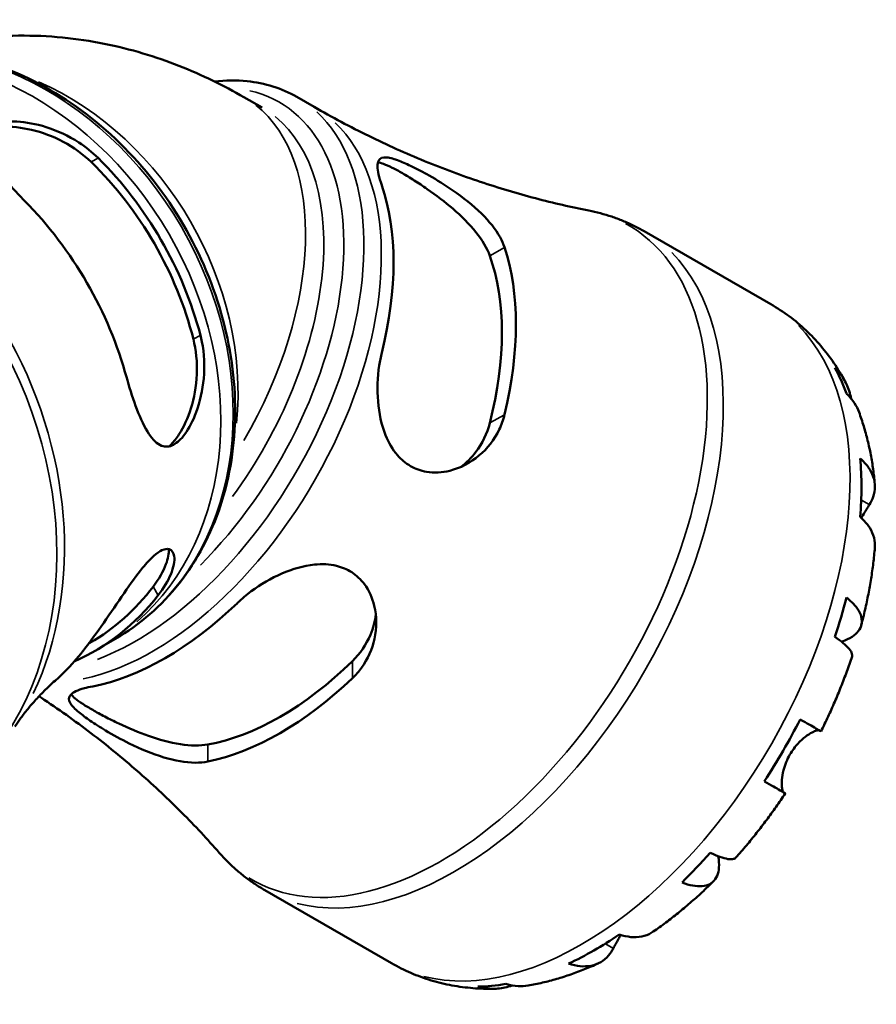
# Model space of a CAD drawing. Header units: millimetres. Extents: x 0 to 941, y 0 to 907.
# Tile 12 of 12: x 825 to 941, y 575 to 708. Entities that reach past the tile are written whole.
import ezdxf

# ---------------------------------------------------------------- set-up
doc = ezdxf.new("R2010")
doc.units = ezdxf.units.MM
doc.layers.add('Visible (ISO)', color=7, linetype='Continuous', lineweight=50)
doc.layers.add('Visible Narrow (ISO)', color=7, linetype='Continuous', lineweight=35)

msp = doc.modelspace()

# ---------------------------------------------------------------- linework, layer by layer
at = {"layer": 'Visible (ISO)'}
for p, q in [((855.538, 697.675), (858.004, 696.255)), ((862.694, 697.714), (865.056, 696.354)), ((909.787, 679.51), (926.957, 669.622)), ((838.141, 624.311), (836.471, 623.342)), ((834.679, 623.759), (834.502, 623.656)), ((858.386, 590.251), (875.556, 580.364))]:
    msp.add_line(p, q, dxfattribs=at)
for centre, major_axis, ratio, start_param, end_param in [((813.34, 660.531), (21.339, -36.772), 0.8159693, 1.2359949, 1.900139), ((813.34, 660.531), (21.978, -37.872), 0.8159693, 1.2460014, 1.8901324), ((844.849, 657.476), (21.852, 37.946), 0.5780931, 5.1737879, 5.8179189), ((802.315, 654.133), (-22.684, 39.089), 0.8159693, 4.3979626, 5.0213566), ((860.441, 648.497), (-21.216, -36.843), 0.5780931, 2.0221887, 2.6863328), ((860.441, 648.497), (-22.554, -39.165), 0.5780931, 2.0425638, 2.6659578), ((902.971, 624.006), (25.578, 44.417), 0.5780931, 5.8315368, 5.9455682), ((902.971, 624.006), (25.578, 44.417), 0.5780931, 5.4010868, 5.5906201), ((813.34, 660.531), (21.339, -36.772), 0.8159693, 0, 0.3293427), ((813.34, 660.531), (21.978, -37.872), 0.8159693, 6.1961883, 6.6025214), ((902.971, 624.006), (25.578, 44.417), 0.5780931, 5.0461387, 5.16017), ((844.849, 657.476), (21.852, 37.946), 0.5780931, 3.6029916, 4.2471226), ((802.315, 654.133), (22.684, -39.089), 0.8159693, 0.1657689, 0.3089676), ((860.441, 648.497), (-21.216, -36.843), 0.5780931, 0.4513924, 1.1155365), ((860.441, 648.497), (-22.554, -39.165), 0.5780931, 0.4717674, 1.0951615), ((902.971, 624.006), (25.578, 44.417), 0.5780931, 4.6156886, 4.8052219), ((902.971, 624.006), (25.578, 44.417), 0.5780931, 4.2607405, 4.3747719), ((902.971, 624.006), (25.578, 44.417), 0.5780931, 3.8302905, 4.0198238), ((902.971, 624.006), (-25.578, -44.417), 0.5780931, 0.3337497, 0.4477811)]:
    msp.add_ellipse(centre, major_axis=major_axis, ratio=ratio, start_param=start_param, end_param=end_param, dxfattribs=at)
for points, knots in [([(811.647, 704.105), (811.871, 704.167), (812.095, 704.228), (816.607, 705.42), (820.898, 705.952), (829.073, 706.06), (832.959, 705.646), (840.217, 704.193), (843.593, 703.156), (849.886, 700.685), (852.805, 699.249), (855.538, 697.675)], [4.07586064, 4.07586064, 4.07586064, 4.07586064, 4.08407045, 4.08407045, 4.24115008, 4.24115008, 4.39822972, 4.39822972, 4.55530935, 4.55530935, 4.71238898, 4.71238898, 4.71238898, 4.71238898]), ([(838.141, 624.311), (841.438, 626.224), (844.363, 628.775), (849.191, 634.899), (851.085, 638.477), (853.666, 646.324), (854.336, 650.601), (854.374, 659.419), (853.73, 663.961), (851.193, 672.838), (849.294, 677.172), (844.433, 685.186), (841.47, 688.866), (834.777, 695.193), (831.047, 697.841), (823.199, 701.823), (819.082, 703.161), (810.898, 704.374), (806.831, 704.262), (799.875, 702.753), (796.911, 701.609), (794.197, 700.034)], [4.7151184, 4.7151184, 4.7151184, 4.7151184, 5.0279079, 5.0279079, 5.3431814, 5.3431814, 5.6629854, 5.6629854, 5.9857602, 5.9857602, 6.3096719, 6.3096719, 6.6338117, 6.6338117, 6.9576322, 6.9576322, 7.2800957, 7.2800957, 7.599218, 7.599218, 7.856711, 7.856711, 7.856711, 7.856711]), ([(851.553, 699.798), (853.058, 699.97), (854.536, 699.987), (858.384, 699.596), (860.667, 698.882), (862.694, 697.714)], [6.66307545, 6.66307545, 6.66307545, 6.66307545, 6.81310909, 6.81310909, 7.06664976, 7.06664976, 7.06664976, 7.06664976]), ([(902.276, 682.31), (899.916, 682.776), (897.498, 683.33), (892.585, 684.628), (890.089, 685.371), (885.062, 687.053), (882.53, 687.992), (877.474, 690.063), (874.95, 691.195), (869.953, 693.643), (867.481, 694.958), (865.056, 696.354)], [0.58945659, 0.58945659, 0.58945659, 0.58945659, 0.62825816, 0.62825816, 0.66705973, 0.66705973, 0.70586131, 0.70586131, 0.74466288, 0.74466288, 0.78346445, 0.78346445, 0.78346445, 0.78346445]), ([(825.802, 683.652), (825.727, 683.729), (825.651, 683.805), (825.576, 683.882), (824.954, 684.519), (824.366, 685.154), (822.777, 686.97), (821.896, 688.107), (820.692, 690.051), (820.313, 690.889), (820.12, 692.214), (820.214, 692.737), (820.844, 693.585), (821.354, 693.903), (822.812, 694.328), (823.744, 694.412), (826.021, 694.298), (827.38, 694.048), (830.253, 693.145), (831.77, 692.448), (834.109, 690.934), (834.994, 690.228), (835.781, 689.447)], [-0.0328575, -0.0328575, -0.0328575, -0.0328575, 0, 0, 0, 0.2728675, 0.2728675, 0.7950643, 0.7950643, 1.258391, 1.258391, 1.6342264, 1.6342264, 1.9960708, 1.9960708, 2.3762793, 2.3762793, 2.8226147, 2.8226147, 3.3188311, 3.3188311, 3.658038, 3.658038, 3.658038, 3.658038]), ([(820.648, 693.307), (820.783, 693.351), (820.925, 693.391), (821.581, 693.554), (822.158, 693.633), (824.017, 693.717), (825.433, 693.561), (828.152, 692.919), (829.656, 692.375), (832.47, 690.88), (833.778, 689.926), (834.83, 688.9)], [0.1539751, 0.1539751, 0.1539751, 0.1539751, 0.2164007, 0.2164007, 0.4328014, 0.4328014, 0.8656028, 0.8656028, 1.3144904, 1.3144904, 1.763378, 1.763378, 1.763378, 1.763378]), ([(874.22, 685.721), (874.217, 685.727), (874.215, 685.734), (874.024, 686.29), (873.881, 686.785), (873.607, 688.049), (873.596, 688.661), (873.961, 689.421), (874.331, 689.577), (875.369, 689.465), (875.91, 689.311), (877.111, 688.847), (877.712, 688.579), (879.084, 687.907), (879.843, 687.506), (881.697, 686.453), (882.79, 685.777), (885.261, 684.078), (886.605, 683.011), (888.782, 680.864), (889.651, 679.786), (890.505, 678.25), (890.71, 677.793), (890.858, 677.345)], [-3.9001374, -3.9001374, -3.9001374, -3.9001374, -3.8969591, -3.8969591, -3.6422236, -3.6422236, -3.1599841, -3.1599841, -2.6855709, -2.6855709, -2.3544331, -2.3544331, -2.0894188, -2.0894188, -1.8063332, -1.8063332, -1.4222074, -1.4222074, -0.9027351, -0.9027351, -0.4212778, -0.4212778, -0.2145079, -0.2145079, -0.2145079, -0.2145079]), ([(873.709, 688.842), (873.925, 688.81), (874.178, 688.741), (874.807, 688.511), (875.194, 688.338), (876.053, 687.909), (876.525, 687.653), (877.515, 687.083), (878.056, 686.755), (879.195, 686.034), (879.791, 685.64), (881.59, 684.394), (882.802, 683.47), (884.983, 681.594), (886.091, 680.497), (887.854, 678.291), (888.507, 677.179), (888.861, 676.195)], [2.8447878, 2.8447878, 2.8447878, 2.8447878, 3.0277054, 3.0277054, 3.2377284, 3.2377284, 3.4477515, 3.4477515, 3.6577745, 3.6577745, 3.8677976, 3.8677976, 4.2878437, 4.2878437, 4.749352, 4.749352, 5.2108602, 5.2108602, 5.2108602, 5.2108602]), ([(902.276, 682.31), (902.8, 682.207), (903.321, 682.087), (904.356, 681.814), (904.87, 681.661), (905.888, 681.32), (906.392, 681.133), (907.387, 680.725), (907.878, 680.505), (908.844, 680.031), (909.32, 679.778), (909.787, 679.51)], [0.58945659, 0.58945659, 0.58945659, 0.58945659, 0.62825816, 0.62825816, 0.66705973, 0.66705973, 0.70586131, 0.70586131, 0.74466288, 0.74466288, 0.78346445, 0.78346445, 0.78346445, 0.78346445]), ([(926.957, 669.622), (927.813, 669.129), (928.641, 668.585), (930.225, 667.407), (930.981, 666.773), (932.411, 665.429), (933.086, 664.719), (934.348, 663.237), (934.936, 662.464), (936.026, 660.871), (936.527, 660.051), (936.986, 659.211)], [0.78346445, 0.78346445, 0.78346445, 0.78346445, 0.85128541, 0.85128541, 0.91910636, 0.91910636, 0.98692731, 0.98692731, 1.05474826, 1.05474826, 1.12256921, 1.12256921, 1.12256921, 1.12256921]), ([(849.641, 665.441), (849.719, 665.146), (849.788, 664.846), (850.174, 662.924), (850.246, 661.232), (849.951, 657.965), (849.588, 656.387), (848.644, 653.84), (848.113, 652.82), (847.028, 651.348), (846.505, 650.862), (845.425, 650.301), (844.893, 650.272), (843.773, 650.702), (843.208, 651.268), (842.099, 652.933), (841.554, 654.084), (840.579, 656.601), (840.143, 657.926), (839.748, 659.335), (839.719, 659.439), (839.691, 659.542), (839.662, 659.646)], [-3.6572379, -3.6572379, -3.6572379, -3.6572379, -3.5636887, -3.5636887, -3.0643738, -3.0643738, -2.5698849, -2.5698849, -2.1584305, -2.1584305, -1.8037477, -1.8037477, -1.4237899, -1.4237899, -0.9570683, -0.9570683, -0.4488514, -0.4488514, 0, 0, 0, 0.0328317, 0.0328317, 0.0328317, 0.0328317]), ([(848.69, 664.894), (849.063, 663.43), (849.232, 661.776), (849.094, 658.509), (848.791, 656.897), (847.955, 654.244), (847.39, 652.99), (846.409, 651.481), (846.061, 651.037), (845.608, 650.569), (845.507, 650.472), (845.406, 650.381)], [1.6846427, 1.6846427, 1.6846427, 1.6846427, 2.146151, 2.146151, 2.6076593, 2.6076593, 3.0277054, 3.0277054, 3.2377284, 3.2377284, 3.297269, 3.297269, 3.297269, 3.297269]), ([(890.858, 654.682), (890.689, 653.979), (890.448, 653.302), (889.482, 651.278), (888.529, 650.076), (886.225, 648.15), (884.857, 647.433), (882.387, 646.823), (881.316, 646.759), (879.52, 647.064), (878.792, 647.319), (877.459, 648.085), (876.868, 648.579), (875.677, 649.947), (875.145, 650.87), (874.173, 653.292), (873.85, 654.862), (873.582, 658.089), (873.644, 659.753), (873.968, 661.922), (874.082, 662.501), (874.22, 663.058)], [-3.9437258, -3.9437258, -3.9437258, -3.9437258, -3.708467, -3.708467, -3.2032661, -3.2032661, -2.6846551, -2.6846551, -2.3081011, -2.3081011, -2.0319953, -2.0319953, -1.7631509, -1.7631509, -1.4145507, -1.4145507, -0.9322005, -0.9322005, -0.4399281, -0.4399281, -0.2541295, -0.2541295, -0.2541295, -0.2541295]), ([(935.61, 661.017), (936.063, 660.579), (936.454, 660.086), (937.073, 659.098), (937.355, 658.509), (937.668, 657.546), (937.755, 657.197), (937.819, 656.848)], [0.23003486, 0.23003486, 0.23003486, 0.23003486, 0.44833783, 0.44833783, 0.67289568, 0.67289568, 0.79495691, 0.79495691, 0.79495691, 0.79495691]), ([(938.897, 654.996), (938.736, 655.431), (938.525, 655.844), (938.005, 656.651), (937.632, 657.103), (937.191, 657.515)], [6.57539092, 6.57539092, 6.57539092, 6.57539092, 6.75690579, 6.75690579, 6.97520876, 6.97520876, 6.97520876, 6.97520876]), ([(938.897, 654.996), (939.127, 654.372), (939.338, 653.742), (939.725, 652.471), (939.9, 651.831), (940.215, 650.541), (940.356, 649.891), (940.604, 648.585), (940.712, 647.928), (940.896, 646.608), (940.972, 645.944), (941.033, 645.278)], [1.23254497, 1.23254497, 1.23254497, 1.23254497, 1.28012402, 1.28012402, 1.32770307, 1.32770307, 1.37528212, 1.37528212, 1.42286117, 1.42286117, 1.47044022, 1.47044022, 1.47044022, 1.47044022]), ([(888.861, 653.532), (888.507, 652.139), (887.854, 650.769), (886.371, 648.829), (885.664, 648.143), (884.912, 647.587)], [-1.76310877, -1.76310877, -1.76310877, -1.76310877, -1.30160049, -1.30160049, -0.9866168, -0.9866168, -0.9866168, -0.9866168]), ([(939.051, 648.748), (939.488, 648.367), (939.855, 647.961), (940.418, 647.175), (940.662, 646.724), (940.978, 645.801), (941.051, 645.33), (941.049, 644.467), (940.973, 643.994), (940.687, 643.172), (940.511, 642.817), (940.302, 642.49)], [0.2300371, 0.2300371, 0.2300371, 0.2300371, 0.4481544, 0.4481544, 0.6727436, 0.6727436, 0.8973328, 0.8973328, 1.1227327, 1.1227327, 1.2981486, 1.2981486, 1.2981486, 1.2981486]), ([(940.302, 642.49), (940.244, 642.399), (940.183, 642.304), (940.005, 642.02), (939.882, 641.821), (939.604, 641.364), (939.449, 641.102), (939.264, 640.775), (939.237, 640.726), (939.209, 640.676)], [-0.77507703, -0.77507703, -0.77507703, -0.77507703, -0.72560399, -0.72560399, -0.63594265, -0.63594265, -0.53365641, -0.53365641, -0.51568533, -0.51568533, -0.51568533, -0.51568533]), ([(941.035, 636.64), (941.045, 636.751), (941.05, 636.862), (941.051, 637.4), (940.978, 637.871), (940.662, 638.793), (940.418, 639.245), (939.855, 640.03), (939.488, 640.437), (939.051, 640.818)], [6.25904749, 6.25904749, 6.25904749, 6.25904749, 6.31513039, 6.31513039, 6.53971958, 6.53971958, 6.76430877, 6.76430877, 6.98242607, 6.98242607, 6.98242607, 6.98242607]), ([(833.624, 622.523), (833.698, 622.616), (833.773, 622.711), (834.709, 623.904), (835.627, 625.167), (837.474, 627.816), (838.402, 629.2), (840.165, 631.751), (841.009, 632.934), (842.344, 634.558), (842.849, 635.107), (843.729, 635.886), (844.102, 636.146), (844.822, 636.482), (845.149, 636.524), (845.784, 636.338), (846.017, 635.989), (846.182, 634.861), (846.032, 634.005), (845.256, 632.161), (844.681, 631.198), (843.909, 630.203)], [-4.1267963, -4.1267963, -4.1267963, -4.1267963, -4.0839166, -4.0839166, -3.5943469, -3.5943469, -3.103919, -3.103919, -2.6413579, -2.6413579, -2.3417456, -2.3417456, -2.089209, -2.089209, -1.8032209, -1.8032209, -1.3944267, -1.3944267, -0.8908777, -0.8908777, -0.4389376, -0.4389376, -0.4389376, -0.4389376]), ([(845.356, 636.461), (845.382, 635.896), (845.265, 635.194), (844.626, 633.461), (844.014, 632.393), (843.237, 631.367)], [0.92674113, 0.92674113, 0.92674113, 0.92674113, 1.30160049, 1.30160049, 1.76310877, 1.76310877, 1.76310877, 1.76310877]), ([(941.036, 636.64), (940.977, 635.945), (940.905, 635.25), (940.735, 633.857), (940.637, 633.159), (940.416, 631.763), (940.293, 631.064), (940.022, 629.666), (939.875, 628.966), (939.555, 627.568), (939.383, 626.869), (939.2, 626.17)], [1.67298097, 1.67298097, 1.67298097, 1.67298097, 1.72123811, 1.72123811, 1.76949525, 1.76949525, 1.81775239, 1.81775239, 1.86600953, 1.86600953, 1.91426667, 1.91426667, 1.91426667, 1.91426667]), ([(854.65, 629.162), (854.657, 629.168), (854.664, 629.175), (855.243, 629.73), (855.87, 630.256), (857.807, 631.69), (859.219, 632.518), (862.13, 633.778), (863.633, 634.218), (866.129, 634.463), (867.13, 634.417), (868.824, 634.01), (869.52, 633.719), (870.82, 632.887), (871.394, 632.343), (872.511, 630.85), (872.955, 629.845), (873.554, 627.341), (873.554, 625.79), (872.926, 622.916), (872.343, 621.578), (871.119, 619.886), (870.703, 619.41), (870.241, 618.973)], [-3.9001374, -3.9001374, -3.9001374, -3.9001374, -3.8969591, -3.8969591, -3.6422236, -3.6422236, -3.1599841, -3.1599841, -2.6855709, -2.6855709, -2.3544331, -2.3544331, -2.0894188, -2.0894188, -1.8063332, -1.8063332, -1.4222074, -1.4222074, -0.9027351, -0.9027351, -0.4212778, -0.4212778, -0.2145079, -0.2145079, -0.2145079, -0.2145079]), ([(937.191, 629.908), (937.632, 629.561), (938.005, 629.207), (938.581, 628.544), (938.834, 628.176), (939.171, 627.452), (939.256, 627.095), (939.278, 626.463), (939.217, 626.129), (938.927, 625.501), (938.697, 625.208), (938.151, 624.71), (937.785, 624.461), (937.098, 624.12), (936.826, 624.006), (936.543, 623.906)], [0.2300349, 0.2300349, 0.2300349, 0.2300349, 0.4483378, 0.4483378, 0.6728957, 0.6728957, 0.8974535, 0.8974535, 1.1226267, 1.1226267, 1.3478, 1.3478, 1.5738057, 1.5738057, 1.7018758, 1.7018758, 1.7018758, 1.7018758]), ([(873.407, 627.64), (873.301, 626.721), (873.062, 625.775), (872.129, 623.532), (871.27, 622.284), (870.241, 621.282)], [4.43706297, 4.43706297, 4.43706297, 4.43706297, 4.74935196, 4.74935196, 5.21086025, 5.21086025, 5.21086025, 5.21086025]), ([(937.939, 621.923), (937.976, 622.037), (937.973, 622.165), (937.885, 622.478), (937.76, 622.701), (937.355, 623.195), (937.073, 623.466), (936.454, 623.985), (936.063, 624.279), (935.61, 624.586)], [6.14407443, 6.14407443, 6.14407443, 6.14407443, 6.3077901, 6.3077901, 6.53234794, 6.53234794, 6.75690579, 6.75690579, 6.97520876, 6.97520876, 6.97520876, 6.97520876]), ([(836.471, 623.342), (836.426, 623.316), (836.38, 623.289), (836.29, 623.237), (836.245, 623.21), (836.155, 623.157), (836.111, 623.13), (836.021, 623.077), (835.976, 623.05), (835.887, 622.996), (835.842, 622.97), (835.797, 622.942)], [4.715118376, 4.715118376, 4.715118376, 4.715118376, 4.718236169, 4.718236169, 4.721353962, 4.721353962, 4.724471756, 4.724471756, 4.727589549, 4.727589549, 4.730707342, 4.730707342, 4.730707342, 4.730707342]), ([(937.939, 621.922), (937.712, 621.234), (937.473, 620.548), (936.975, 619.179), (936.715, 618.497), (936.175, 617.137), (935.894, 616.46), (935.313, 615.111), (935.013, 614.44), (934.392, 613.104), (934.072, 612.44), (933.742, 611.779)], [2.01235896, 2.01235896, 2.01235896, 2.01235896, 2.06018674, 2.06018674, 2.10801453, 2.10801453, 2.15584231, 2.15584231, 2.20367009, 2.20367009, 2.25149788, 2.25149788, 2.25149788, 2.25149788]), ([(829.952, 618.634), (829.436, 618.174), (828.948, 617.713), (828.033, 616.803), (827.606, 616.352), (826.814, 615.474), (826.45, 615.046), (825.787, 614.224), (825.487, 613.83), (824.951, 613.089), (824.715, 612.741), (824.508, 612.422)], [4.88088725, 4.88088725, 4.88088725, 4.88088725, 4.92657974, 4.92657974, 4.97227224, 4.97227224, 5.01796473, 5.01796473, 5.06365722, 5.06365722, 5.10934971, 5.10934971, 5.10934971, 5.10934971]), ([(850.64, 607.685), (850.116, 607.579), (849.545, 607.529), (847.633, 607.543), (846.182, 607.807), (843.15, 608.719), (841.557, 609.38), (838.89, 610.692), (837.794, 611.295), (836.028, 612.35), (835.337, 612.79), (834.116, 613.623), (833.599, 614.005), (832.623, 614.814), (832.243, 615.207), (831.732, 616.03), (831.755, 616.413), (832.39, 617.083), (833.014, 617.37), (834.257, 617.709), (834.635, 617.796), (835.049, 617.874)], [-3.9437258, -3.9437258, -3.9437258, -3.9437258, -3.708467, -3.708467, -3.2032661, -3.2032661, -2.6846551, -2.6846551, -2.3081011, -2.3081011, -2.0319953, -2.0319953, -1.7631509, -1.7631509, -1.4145507, -1.4145507, -0.9322005, -0.9322005, -0.4399281, -0.4399281, -0.2541295, -0.2541295, -0.2541295, -0.2541295]), ([(827.779, 616.529), (828.014, 616.375), (828.248, 616.219), (830.794, 614.516), (833.04, 612.902), (837.369, 609.568), (839.452, 607.85), (843.43, 604.346), (845.325, 602.561), (848.914, 598.962), (850.606, 597.149), (852.194, 595.342)], [3.95994369, 3.95994369, 3.95994369, 3.95994369, 3.96385868, 3.96385868, 4.00266026, 4.00266026, 4.04146183, 4.04146183, 4.0802634, 4.0802634, 4.11906498, 4.11906498, 4.11906498, 4.11906498]), ([(850.64, 609.994), (849.612, 609.812), (848.325, 609.824), (845.535, 610.253), (844.033, 610.666), (841.318, 611.617), (839.912, 612.206), (837.933, 613.139), (837.293, 613.458), (836.098, 614.082), (835.544, 614.387), (835.049, 614.672), (834.554, 614.957), (834.095, 615.236), (833.292, 615.762), (832.948, 616.01), (832.434, 616.434), (832.248, 616.616), (832.111, 616.784)], [-1.7631088, -1.7631088, -1.7631088, -1.7631088, -1.3016005, -1.3016005, -0.8400922, -0.8400922, -0.4200461, -0.4200461, -0.2100231, -0.2100231, 0, 0, 0, 0.2100231, 0.2100231, 0.4200461, 0.4200461, 0.6015293, 0.6015293, 0.6015293, 0.6015293]), ([(930.909, 613.4), (931.378, 613.13), (931.795, 612.891), (932.476, 612.5), (932.798, 612.315), (933.303, 612.027), (933.485, 611.923), (933.687, 611.809), (933.741, 611.779), (933.742, 611.779)], [0.23003714, 0.23003714, 0.23003714, 0.23003714, 0.44815444, 0.44815444, 0.67274363, 0.67274363, 0.89733283, 0.89733283, 1.09047451, 1.09047451, 1.09047451, 1.09047451]), ([(933.513, 611.907), (933.507, 611.909), (933.502, 611.91), (933.424, 611.928), (933.327, 611.924), (933.074, 611.87), (932.916, 611.816), (932.471, 611.615), (932.165, 611.439), (931.444, 610.925), (931.029, 610.569), (930.221, 609.698), (929.838, 609.186), (929.518, 608.631)], [-0.75042441, -0.75042441, -0.75042441, -0.75042441, -0.74249641, -0.74249641, -0.64168011, -0.64168011, -0.53308797, -0.53308797, -0.37727943, -0.37727943, -0.19250343, -0.19250343, 0, 0, 0, 0]), ([(929.518, 608.631), (929.328, 608.302), (929.162, 607.962), (928.869, 607.249), (928.748, 606.879), (928.535, 606.047), (928.464, 605.598), (928.404, 604.812), (928.411, 604.479), (928.465, 604.024), (928.498, 603.871), (928.58, 603.641), (928.627, 603.561), (928.691, 603.502), (928.704, 603.492), (928.717, 603.484)], [0, 0, 0, 0, 0.11375655, 0.11375655, 0.23538098, 0.23538098, 0.39430899, 0.39430899, 0.54630686, 0.54630686, 0.65204055, 0.65204055, 0.75381821, 0.75381821, 0.77933795, 0.77933795, 0.77933795, 0.77933795]), ([(928.717, 603.484), (928.812, 603.428), (928.873, 603.392), (928.908, 603.369), (928.852, 603.4), (928.635, 603.523), (928.453, 603.626), (927.948, 603.915), (927.626, 604.1), (926.945, 604.49), (926.528, 604.73), (926.059, 605)], [5.9143146, 5.9143146, 5.9143146, 5.9143146, 6.0897305, 6.0897305, 6.3151304, 6.3151304, 6.5397196, 6.5397196, 6.7643088, 6.7643088, 6.9824261, 6.9824261, 6.9824261, 6.9824261]), ([(928.892, 603.379), (928.485, 602.763), (928.07, 602.154), (927.224, 600.949), (926.793, 600.353), (925.915, 599.176), (925.469, 598.595), (924.562, 597.448), (924.101, 596.882), (923.165, 595.766), (922.69, 595.217), (922.208, 594.676)], [2.46088681, 2.46088681, 2.46088681, 2.46088681, 2.50871295, 2.50871295, 2.55653908, 2.55653908, 2.60436522, 2.60436522, 2.65219136, 2.65219136, 2.70001749, 2.70001749, 2.70001749, 2.70001749]), ([(858.386, 590.251), (857.92, 590.52), (857.462, 590.805), (856.567, 591.403), (856.13, 591.717), (855.278, 592.373), (854.864, 592.715), (854.058, 593.424), (853.668, 593.792), (852.912, 594.55), (852.546, 594.94), (852.194, 595.342)], [3.92505711, 3.92505711, 3.92505711, 3.92505711, 3.96385868, 3.96385868, 4.00266026, 4.00266026, 4.04146183, 4.04146183, 4.0802634, 4.0802634, 4.11906498, 4.11906498, 4.11906498, 4.11906498]), ([(919.814, 594.866), (919.863, 594.586), (919.897, 594.31), (919.943, 593.557), (919.909, 593.113), (919.749, 592.388), (919.608, 592.041), (919.207, 591.471), (918.947, 591.249), (918.386, 590.949), (918.034, 590.842), (917.236, 590.768), (916.79, 590.8), (915.926, 590.965), (915.431, 591.109), (914.91, 591.316)], [5.5104537, 5.5104537, 5.5104537, 5.5104537, 5.6314379, 5.6314379, 5.8574437, 5.8574437, 6.0826169, 6.0826169, 6.3077901, 6.3077901, 6.5323479, 6.5323479, 6.7569058, 6.7569058, 6.9752088, 6.9752088, 6.9752088, 6.9752088]), ([(918.726, 595.341), (919.219, 595.104), (919.67, 594.914), (920.431, 594.641), (920.807, 594.535), (921.441, 594.435), (921.697, 594.44), (922.014, 594.524), (922.127, 594.586), (922.208, 594.677)], [0.23003486, 0.23003486, 0.23003486, 0.23003486, 0.44833783, 0.44833783, 0.67289568, 0.67289568, 0.89745353, 0.89745353, 1.06042542, 1.06042542, 1.06042542, 1.06042542]), ([(919.16, 591.462), (918.647, 590.954), (918.127, 590.456), (917.076, 589.481), (916.544, 589.004), (915.469, 588.072), (914.925, 587.616), (913.826, 586.727), (913.271, 586.294), (912.15, 585.452), (911.583, 585.043), (911.011, 584.646)], [2.79813878, 2.79813878, 2.79813878, 2.79813878, 2.84639872, 2.84639872, 2.89465867, 2.89465867, 2.94291861, 2.94291861, 2.99117856, 2.99117856, 3.03943851, 3.03943851, 3.03943851, 3.03943851]), ([(906.601, 584.2), (906.497, 584.025), (906.398, 583.853), (906.167, 583.445), (906.042, 583.218), (905.811, 582.787), (905.705, 582.586), (905.607, 582.398), (905.603, 582.392), (905.6, 582.386)], [-2.8513638, -2.8513638, -2.8513638, -2.8513638, -2.78540812, -2.78540812, -2.69094331, -2.69094331, -2.59427293, -2.59427293, -2.59108226, -2.59108226, -2.59108226, -2.59108226]), ([(906.401, 584.265), (906.95, 584.079), (907.486, 583.966), (908.45, 583.874), (908.964, 583.89), (909.923, 584.081), (910.368, 584.255), (910.832, 584.526), (910.922, 584.584), (911.011, 584.646)], [0.23003714, 0.23003714, 0.23003714, 0.23003714, 0.44815444, 0.44815444, 0.67274363, 0.67274363, 0.89733283, 0.89733283, 0.95156731, 0.95156731, 0.95156731, 0.95156731]), ([(905.6, 582.386), (905.421, 582.04), (905.201, 581.709), (904.63, 581.046), (904.258, 580.743), (903.509, 580.306), (903.064, 580.131), (902.105, 579.94), (901.591, 579.924), (900.627, 580.016), (900.091, 580.129), (899.542, 580.315)], [5.9143146, 5.9143146, 5.9143146, 5.9143146, 6.0897305, 6.0897305, 6.3151304, 6.3151304, 6.5397196, 6.5397196, 6.7643088, 6.7643088, 6.9824261, 6.9824261, 6.9824261, 6.9824261]), ([(889.43, 576.911), (888.484, 576.892), (887.533, 576.919), (885.63, 577.069), (884.679, 577.193), (882.785, 577.544), (881.844, 577.771), (879.987, 578.332), (879.07, 578.666), (877.279, 579.438), (876.403, 579.876), (875.556, 580.364)], [3.58985642, 3.58985642, 3.58985642, 3.58985642, 3.65689656, 3.65689656, 3.7239367, 3.7239367, 3.79097683, 3.79097683, 3.85801697, 3.85801697, 3.92505711, 3.92505711, 3.92505711, 3.92505711]), ([(903.531, 580.341), (902.923, 580.061), (902.31, 579.797), (901.074, 579.298), (900.451, 579.064), (899.195, 578.628), (898.562, 578.426), (897.286, 578.057), (896.643, 577.89), (895.349, 577.592), (894.697, 577.462), (894.041, 577.351)], [3.24190967, 3.24190967, 3.24190967, 3.24190967, 3.28948884, 3.28948884, 3.337068, 3.337068, 3.38464717, 3.38464717, 3.43222634, 3.43222634, 3.47980551, 3.47980551, 3.47980551, 3.47980551]), ([(891.032, 577.566), (891.61, 577.392), (892.189, 577.296), (893.141, 577.252), (893.593, 577.276), (894.041, 577.351)], [0.23003486, 0.23003486, 0.23003486, 0.23003486, 0.44833783, 0.44833783, 0.62588816, 0.62588816, 0.62588816, 0.62588816]), ([(891.895, 577.362), (891.574, 577.25), (891.241, 577.155), (890.264, 576.946), (889.613, 576.894), (888.446, 576.934), (887.823, 577.024), (887.216, 577.196)], [6.41532698, 6.41532698, 6.41532698, 6.41532698, 6.53234794, 6.53234794, 6.75690579, 6.75690579, 6.97520876, 6.97520876, 6.97520876, 6.97520876])]:
    msp.add_open_spline(points, degree=3, knots=knots, dxfattribs=at)
at = {"layer": 'Visible Narrow (ISO)'}
for p, q in [((834.878, 688.927), (835.733, 689.42)), ((888.961, 676.252), (890.758, 677.287)), ((848.738, 664.921), (849.593, 665.414)), ((890.758, 654.625), (888.961, 653.59)), ((940.246, 642.522), (939.239, 643.102)), ((843.27, 631.309), (843.875, 630.261)), ((870.241, 621.166), (870.241, 619.088)), ((850.64, 607.801), (850.64, 609.879)), ((928.585, 603.56), (926.198, 604.935)), ((905.545, 582.417), (904.555, 582.988))]:
    msp.add_line(p, q, dxfattribs=at)
for centre, major_axis, ratio, start_param, end_param in [((816.169, 662.172), (-21.972, 37.861), 0.8159693, 3.2986723, 6.1261057), ((814.499, 661.203), (21.972, -37.861), 0.8159693, 0.1570796, 2.984513), ((819.957, 664.371), (-20.162, 34.743), 0.8159693, 3.9843582, 5.4404198), ((785.595, 644.43), (-25.849, 44.543), 0.8159693, 3.2986723, 6.1261057), ((839.403, 660.612), (20.946, 36.373), 0.5780931, 4.2771071, 6.4600976), ((835.492, 662.864), (20.046, 34.811), 0.5780931, 4.7087592, 6.2003208), ((840.849, 659.78), (21.845, 37.935), 0.5780931, 3.7579877, 6.1502802), ((837.958, 661.444), (20.046, 34.811), 0.5780931, 4.5254772, 6.1906744), ((786.947, 645.214), (-25.668, 44.23), 0.8159693, 3.6534805, 5.7712975), ((843.21, 658.42), (21.845, 37.935), 0.5780931, 3.6151291, 6.1427613), ((882.174, 635.982), (25.52, 44.316), 0.5780931, 3.1240652, 6.3007128), ((884.087, 634.881), (-25.7, -44.629), 0.5780931, 0.1570796, 2.984513), ((901.256, 624.993), (25.7, 44.629), 0.5780931, 3.2986723, 6.1261057)]:
    msp.add_ellipse(centre, major_axis=major_axis, ratio=ratio, start_param=start_param, end_param=end_param, dxfattribs=at)

doc.saveas('drawing.dxf')
